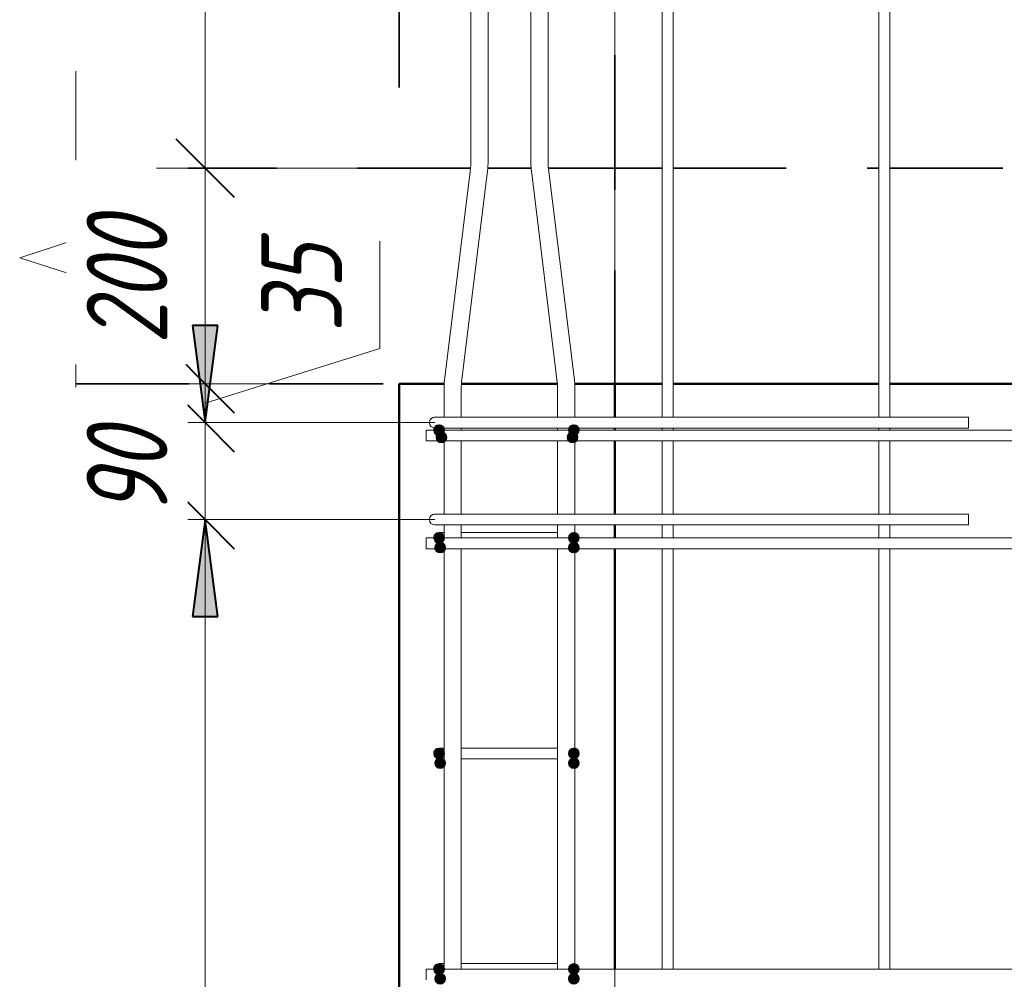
# Model space of a CAD drawing. Header units: millimetres. Extents: x -17509 to 45741, y 2835 to 27111.
# Tile 67 of 98: x 26883 to 27796, y 24347 to 25238. Entities that reach past the tile are written whole.
import ezdxf

# ---------------------------------------------------------------- set-up
doc = ezdxf.new("R2010")
doc.units = ezdxf.units.MM
doc.linetypes.add('01 Штриховая _4 мм_', pattern=[180, 105, -75])
doc.linetypes.add('ADSK_Линия сетки', pattern=[750, 600, -75, 0, -75])
for name, color, linetype, lineweight in [('A-____-____-DIMS', 211, 'Continuous', 9), ('A-____-____-DIMS-30', 211, 'Continuous', 9), ('A-____-NOTE-TEXT', 131, 'Continuous', 20), ('A-DETL-GENF-OTLN', 92, 'Continuous', 20), ('A-FLOR-____-MCUT', 192, 'Continuous', 50), ('A-FLOR-____-OTLN', 192, 'Continuous', 20), ('A-WALL-____-MCUT', 113, 'Continuous', 50), ('A-WALL-____-OTLN', 113, 'Continuous', 20), ('S-GRID-____-OTLN', 1, 'Continuous', 9), ('S-RBAR-____-MCUT', 171, 'Continuous', 20), ('S-RBAR-____-OTLN', 171, 'Continuous', 100)]:
    doc.layers.add(name, color=color, linetype=linetype, lineweight=lineweight)
doc.styles.add('GOST Common_I_1', font='GOST Common Italic.ttf', dxfattribs={"width": 0.8, "height": 75})
doc.dimstyles.new('ADSK_Для_арматуры_Основной_2_5_мм_шаг_кол-во_Стрелки_точный', dxfattribs={"dimscale": 304.8, "dimtxt": 0.247469, "dimasz": 0.295276, "dimexe": 0.147638, "dimexo": 0.000484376, "dimgap": 0.03937, "dimtad": 1, "dimdec": 0, "dimlfac": 304.8, "dimdsep": 46, "dimtxsty": 'GOST Common_I_1', "dimsah": 1, "dimcen": 0.09, "dimdle": 0.147638, "dimazin": 0, "dimtfac": 1, "dimtdec": 4, "dimtix": 1, "dimtmove": 0, "dimatfit": 3, "dimfxl": 1, "dimtvp": 1, "dimtfill": 1, "dimtolj": 1, "dimtzin": 0, "dimarcsym": 2})
doc.dimstyles.new('ADSK_Округление_5мм__Узкий_', dxfattribs={"dimscale": 304.8, "dimtxt": 0.247469, "dimasz": 0.177165, "dimexe": 0.147638, "dimexo": 0.000322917, "dimgap": 0.03937, "dimtad": 1, "dimdec": 0, "dimlfac": 304.8, "dimrnd": 5, "dimdsep": 46, "dimtxsty": 'GOST Common_I_1', "dimblk1": 'OBLIQUE', "dimblk2": 'OBLIQUE', "dimsah": 1, "dimcen": 0.09, "dimdle": 0.147638, "dimazin": 0, "dimtfac": 1, "dimtdec": 4, "dimtix": 1, "dimtmove": 0, "dimatfit": 3, "dimfxl": 1, "dimtvp": 1, "dimtfill": 1, "dimtolj": 1, "dimtzin": 0, "dimlwd": 20, "dimlwe": 20, "dimarcsym": 2})
doc.dimstyles.new('ADSK_Округление_5мм__Узкий__1', dxfattribs={"dimscale": 304.8, "dimtxt": 0.247469, "dimasz": 0.177165, "dimexe": 0.147638, "dimexo": 0.000322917, "dimgap": 0.03937, "dimtad": 1, "dimdec": 0, "dimlfac": 304.8, "dimrnd": 5, "dimdsep": 46, "dimtxsty": 'GOST Common_I_1', "dimblk1": 'OBLIQUE', "dimblk2": 'OBLIQUE', "dimsah": 1, "dimcen": 0.09, "dimdle": 0.147638, "dimazin": 0, "dimtfac": 1, "dimtdec": 4, "dimtix": 1, "dimtmove": 1, "dimatfit": 3, "dimfxl": 1, "dimtvp": 1, "dimtfill": 1, "dimtolj": 1, "dimtzin": 0, "dimlwd": 20, "dimlwe": 20, "dimarcsym": 2})

# ---------------------------------------------------------------- blocks, each defined once
blk = doc.blocks.new('ADSK_Обрыв_Линия - ADSK_Обрыв_линия-1072157-КЖ1_Р_ВЭ8_Армирование_13')
at = {"layer": 'A-DETL-GENF-OTLN'}
for p, q in [((-30730, 22033.79), (-30730, 22100)), ((-30730, 21900), (-30730, 21967))]:
    blk.add_line(p, q, dxfattribs=at)
blk = doc.blocks.new('DIMBLOCK287-КЖ1_Р_ВЭ8_Армирование_13')
at = {"layer": 'A-____-____-DIMS-30', "lineweight": 40}
for p, q in [((27055.14, 24774), (27028.14, 24801)), ((27055.14, 24774), (27082.14, 24747)), ((27055.14, 22174), (27028.14, 22201)), ((27055.14, 22174), (27082.14, 22147))]:
    blk.add_line(p, q, dxfattribs=at)
at = {"layer": 'A-____-____-DIMS-30', "lineweight": 20}
for p, q in [((27055.14, 24774), (27010.14, 24774)), ((27055.14, 22174), (27055.14, 24774)), ((27055.14, 24774), (27268.1, 24774)), ((27055.14, 22174), (27010.14, 22174)), ((27055.14, 22174), (27268.1, 22174))]:
    blk.add_line(p, q, dxfattribs=at)
at = {"layer": 'A-____-____-DIMS-30', "color": 0, "lineweight": 20, "insert": (26945.13, 23389.62), "char_height": 75, "width": 202.5067, "attachment_point": 1, "rotation": 90, "line_spacing_factor": 1.022761, "style": 'GOST Common_I_1', "bg_fill": 3, "box_fill_scale": 1.25, "bg_fill_color": 256, "bg_fill_true_color": 13158600, "bg_fill_transparency": 0}
blk.add_mtext('2600', dxfattribs=at)
blk = doc.blocks.new('_Oblique')
at = {"color": 0, "linetype": 'ByBlock', "lineweight": -2}
blk.add_line((-0.5, -0.5), (0.5, 0.5), dxfattribs=at)
blk = doc.blocks.new('DIMBLOCK288-КЖ1_Р_ВЭ8_Армирование_13')
at = {"layer": 'A-____-____-DIMS-30', "lineweight": 40}
for p, q in [((27055.14, 24863.94), (27028.14, 24890.94)), ((27055.14, 24863.94), (27082.14, 24836.94)), ((27055.14, 24774), (27028.14, 24801)), ((27055.14, 24774), (27082.14, 24747))]:
    blk.add_line(p, q, dxfattribs=at)
at = {"layer": 'A-____-____-DIMS-30', "lineweight": 20}
for p, q in [((27055.14, 24863.94), (27010.14, 24863.94)), ((27055.14, 24774), (27055.14, 24863.94)), ((27055.14, 24863.94), (27268.1, 24863.94)), ((27055.14, 24774), (27010.14, 24774)), ((27055.14, 24774), (27268.1, 24774))]:
    blk.add_line(p, q, dxfattribs=at)
at = {"layer": 'A-____-____-DIMS-30', "color": 0, "lineweight": 20, "insert": (26945.13, 24776.78), "char_height": 75, "width": 101.2533, "attachment_point": 1, "rotation": 90, "line_spacing_factor": 1.022761, "style": 'GOST Common_I_1', "bg_fill": 3, "box_fill_scale": 1.25, "bg_fill_color": 256, "bg_fill_true_color": 13158600, "bg_fill_transparency": 0}
blk.add_mtext('90', dxfattribs=at)
blk = doc.blocks.new('DIMBLOCK289-КЖ1_Р_ВЭ8_Армирование_13')
at = {"layer": 'A-____-____-DIMS-30', "lineweight": 20}
for p, q in [((27217.14, 25032.16), (27217.14, 24932.78)), ((27217.14, 24932.78), (27055.14, 24881.97)), ((27055.14, 24900), (27010.14, 24900)), ((27055.14, 24863.94), (27055.14, 24900)), ((27055.14, 24900), (27205.1, 24900)), ((27055.14, 24863.94), (27010.14, 24863.94)), ((27055.14, 24863.94), (27268.1, 24863.94))]:
    blk.add_line(p, q, dxfattribs=at)
at = {"layer": 'A-____-____-DIMS-30', "lineweight": 40}
for p, q in [((27055.14, 24900), (27028.14, 24927)), ((27055.14, 24900), (27082.14, 24873)), ((27055.14, 24863.94), (27028.14, 24890.94)), ((27055.14, 24863.94), (27082.14, 24836.94))]:
    blk.add_line(p, q, dxfattribs=at)
at = {"layer": 'A-____-____-DIMS-30', "color": 0, "lineweight": 20, "insert": (27107.13, 24947.78), "char_height": 75, "width": 101.2533, "attachment_point": 1, "rotation": 90, "line_spacing_factor": 1.022761, "style": 'GOST Common_I_1', "bg_fill": 3, "box_fill_scale": 1.25, "bg_fill_color": 256, "bg_fill_true_color": 13158600, "bg_fill_transparency": 0}
blk.add_mtext('35', dxfattribs=at)
blk = doc.blocks.new('DIMBLOCK290-КЖ1_Р_ВЭ8_Армирование_13')
at = {"layer": 'A-____-____-DIMS-30', "lineweight": 40}
for p, q in [((27055.14, 25100), (27028.14, 25127)), ((27055.14, 25100), (27082.14, 25073)), ((27055.14, 24900), (27028.14, 24927)), ((27055.14, 24900), (27082.14, 24873))]:
    blk.add_line(p, q, dxfattribs=at)
at = {"layer": 'A-____-____-DIMS-30', "lineweight": 20}
for p, q in [((27055.14, 25100), (27010.14, 25100)), ((27055.14, 24900), (27055.14, 25100)), ((27055.14, 25100), (27205.1, 25100)), ((27055.14, 24900), (27010.14, 24900)), ((27055.14, 24900), (27205.1, 24900))]:
    blk.add_line(p, q, dxfattribs=at)
at = {"layer": 'A-____-____-DIMS-30', "color": 0, "lineweight": 20, "insert": (26945.13, 24936.72), "char_height": 75, "width": 151.88, "attachment_point": 1, "rotation": 90, "line_spacing_factor": 1.022761, "style": 'GOST Common_I_1', "bg_fill": 3, "box_fill_scale": 1.25, "bg_fill_color": 256, "bg_fill_true_color": 13158600, "bg_fill_transparency": 0}
blk.add_mtext('200', dxfattribs=at)
blk = doc.blocks.new('DIMBLOCK291-КЖ1_Р_ВЭ8_Армирование_13')
at = {"layer": 'A-____-____-DIMS-30', "lineweight": 40}
for p, q in [((27055.14, 25600), (27028.14, 25627)), ((27055.14, 25600), (27082.14, 25573)), ((27055.14, 25100), (27028.14, 25127)), ((27055.14, 25100), (27082.14, 25073))]:
    blk.add_line(p, q, dxfattribs=at)
at = {"layer": 'A-____-____-DIMS-30', "lineweight": 20}
for p, q in [((27055.14, 25600), (27010.14, 25600)), ((27055.14, 25100), (27055.14, 25600)), ((27055.14, 25600), (27650.1, 25600)), ((27055.14, 25100), (27010.14, 25100)), ((27055.14, 25100), (27205.1, 25100))]:
    blk.add_line(p, q, dxfattribs=at)
at = {"layer": 'A-____-____-DIMS-30', "color": 0, "lineweight": 20, "insert": (26945.13, 25286.72), "char_height": 75, "width": 151.88, "attachment_point": 1, "rotation": 90, "line_spacing_factor": 1.022761, "style": 'GOST Common_I_1', "bg_fill": 3, "box_fill_scale": 1.25, "bg_fill_color": 256, "bg_fill_true_color": 13158600, "bg_fill_transparency": 0}
blk.add_mtext('500', dxfattribs=at)
blk = doc.blocks.new('DIMBLOCK300-КЖ1_Р_ВЭ8_Армирование_13')
at = {"layer": 'A-____-____-DIMS-30', "lineweight": 40}
for points in [[(27055.14, 24863.94), (27066.99, 24953.94), (27043.29, 24953.94)], [(27055.14, 24774), (27043.29, 24684), (27066.99, 24684)], [(27055.14, 22174), (27066.99, 22264), (27043.29, 22264)]]:
    blk.add_hatch(color=256, dxfattribs=at).paths.add_polyline_path(points)
for p, q in [((27066.99, 24953.94), (27043.29, 24953.94)), ((27043.29, 24953.94), (27055.14, 24863.94)), ((27055.14, 24863.94), (27066.99, 24953.94)), ((27055.14, 24774), (27043.29, 24684)), ((27066.99, 24684), (27055.14, 24774)), ((27043.29, 24684), (27066.99, 24684)), ((27066.99, 22264), (27043.29, 22264)), ((27043.29, 22264), (27055.14, 22174)), ((27055.14, 22174), (27066.99, 22264))]:
    blk.add_line(p, q, dxfattribs=at)
at = {"layer": 'A-____-____-DIMS-30'}
for p, q in [((27055.14, 24863.94), (27010.14, 24863.94)), ((27055.14, 24863.94), (27223.1, 24863.94)), ((27055.14, 24774), (27010.14, 24774)), ((27055.14, 22129), (27055.14, 24774)), ((27055.14, 24774), (27223.1, 24774)), ((27055.14, 22174), (27010.14, 22174)), ((27055.14, 22174), (27223.1, 22174))]:
    blk.add_line(p, q, dxfattribs=at)
at = {"layer": 'A-____-____-DIMS-30', "color": 0, "insert": (26945.13, 23247.71), "char_height": 75, "width": 543.0861, "attachment_point": 1, "rotation": 90, "line_spacing_factor": 1.022761, "style": 'GOST Common_I_1', "bg_fill": 3, "box_fill_scale": 1.25, "bg_fill_color": 256, "bg_fill_true_color": 13158600, "bg_fill_transparency": 0}
blk.add_mtext('200x13=2600', dxfattribs=at)
blk = doc.blocks.new('_None')
blk = doc.blocks.new('DIMBLOCK301-КЖ1_Р_ВЭ8_Армирование_13')
at = {"layer": 'A-____-____-DIMS-30', "lineweight": 40}
for points in [[(27055.14, 24863.94), (27066.99, 24953.94), (27043.29, 24953.94)], [(27055.14, 24774), (27043.29, 24684), (27066.99, 24684)]]:
    blk.add_hatch(color=256, dxfattribs=at).paths.add_polyline_path(points)
at = {"layer": 'A-____-____-DIMS-30'}
for p, q in [((27055.14, 24774), (27055.14, 25026.72)), ((27055.14, 24863.94), (27010.14, 24863.94)), ((27055.14, 24863.94), (27223.1, 24863.94)), ((27055.14, 24774), (27010.14, 24774)), ((27055.14, 24774), (27223.1, 24774))]:
    blk.add_line(p, q, dxfattribs=at)
at = {"layer": 'A-____-____-DIMS-30', "lineweight": 40}
for p, q in [((27066.99, 24953.94), (27043.29, 24953.94)), ((27043.29, 24953.94), (27055.14, 24863.94)), ((27055.14, 24863.94), (27066.99, 24953.94)), ((27055.14, 24774), (27043.29, 24684)), ((27066.99, 24684), (27055.14, 24774)), ((27043.29, 24684), (27066.99, 24684))]:
    blk.add_line(p, q, dxfattribs=at)
at = {"layer": 'A-____-____-DIMS-30', "color": 0, "insert": (26945.13, 24776.78), "char_height": 75, "width": 101.2533, "attachment_point": 1, "rotation": 90, "line_spacing_factor": 1.022761, "style": 'GOST Common_I_1', "bg_fill": 3, "box_fill_scale": 1.25, "bg_fill_color": 256, "bg_fill_true_color": 13158600, "bg_fill_transparency": 0}
blk.add_mtext('90', dxfattribs=at)

msp = doc.modelspace()

# ---------------------------------------------------------------- hatches: boundary and pattern name
at = {"layer": 'S-RBAR-____-MCUT'}
h = msp.add_hatch(color=256, dxfattribs=at)
edge = h.paths.add_edge_path()
edge.add_arc((27272.096, 24857.0006), 5, 0, 360)
for points in [[(27269.1571, 24852.9555), (27275.0349, 24852.9555), (27276.8513, 24858.5457), (27272.096, 24862.0006), (27267.3407, 24858.5457)], [(27394.1571, 24852.9555), (27400.0349, 24852.9555), (27401.8513, 24858.5457), (27397.096, 24862.0006), (27392.3407, 24858.5457)], [(27272.6292, 24846.1271), (27277.2065, 24846.1271), (27279.0229, 24851.7172), (27274.2676, 24855.1721), (27269.5123, 24851.7172), (27271.3287, 24846.1271)], [(27392.9855, 24846.1271), (27398.8634, 24846.1271), (27400.6797, 24851.7172), (27395.9244, 24855.1721), (27391.1692, 24851.7172)], [(27269.1571, 24752.9555), (27275.0349, 24752.9555), (27276.8513, 24758.5457), (27272.096, 24762.0006), (27267.3407, 24758.5457)], [(27394.1571, 24752.9555), (27400.0349, 24752.9555), (27401.8513, 24758.5457), (27397.096, 24762.0006), (27392.3407, 24758.5457)], [(27270.1571, 24743.9555), (27276.0349, 24743.9555), (27277.8513, 24749.5457), (27273.096, 24753.0006), (27268.3407, 24749.5457)], [(27394.1571, 24743.9555), (27400.0349, 24743.9555), (27401.8513, 24749.5457), (27397.096, 24753.0006), (27392.3407, 24749.5457)], [(27269.1571, 24552.9555), (27275.0349, 24552.9555), (27276.8513, 24558.5457), (27272.096, 24562.0006), (27267.3407, 24558.5457)], [(27394.1571, 24552.9555), (27400.0349, 24552.9555), (27401.8513, 24558.5457), (27397.096, 24562.0006), (27392.3407, 24558.5457)], [(27270.1571, 24543.9555), (27276.0349, 24543.9555), (27277.8513, 24549.5457), (27273.096, 24553.0006), (27268.3407, 24549.5457)], [(27394.1571, 24543.9555), (27400.0349, 24543.9555), (27401.8513, 24549.5457), (27397.096, 24553.0006), (27392.3407, 24549.5457)], [(27269.1571, 24352.9555), (27275.0349, 24352.9555), (27276.8513, 24358.5457), (27272.096, 24362.0006), (27267.3407, 24358.5457)], [(27394.1571, 24352.9555), (27400.0349, 24352.9555), (27401.8513, 24358.5457), (27397.096, 24362.0006), (27392.3407, 24358.5457)], [(27270.1571, 24343.9555), (27276.0349, 24343.9555), (27277.8513, 24349.5457), (27273.096, 24353.0006), (27268.3407, 24349.5457)], [(27394.1571, 24343.9555), (27400.0349, 24343.9555), (27401.8513, 24349.5457), (27397.096, 24353.0006), (27392.3407, 24349.5457)]]:
    msp.add_hatch(color=256, dxfattribs=at).paths.add_polyline_path(points)
h = msp.add_hatch(color=256, dxfattribs=at)
edge = h.paths.add_edge_path()
edge.add_arc((27397.096, 24857.0006), 5, 0, 360)
h = msp.add_hatch(color=256, dxfattribs=at)
edge = h.paths.add_edge_path()
edge.add_arc((27274.2676, 24850.1721), 5, 0, 360)
h = msp.add_hatch(color=256, dxfattribs=at)
edge = h.paths.add_edge_path()
edge.add_arc((27395.9244, 24850.1721), 5, 0, 360)
h = msp.add_hatch(color=256, dxfattribs=at)
edge = h.paths.add_edge_path()
edge.add_arc((27272.096, 24757.0006), 5, 0, 360)
h = msp.add_hatch(color=256, dxfattribs=at)
edge = h.paths.add_edge_path()
edge.add_arc((27397.096, 24757.0006), 5, 0, 360)
h = msp.add_hatch(color=256, dxfattribs=at)
edge = h.paths.add_edge_path()
edge.add_arc((27273.096, 24748.0006), 5, 0, 360)
h = msp.add_hatch(color=256, dxfattribs=at)
edge = h.paths.add_edge_path()
edge.add_arc((27397.096, 24748.0006), 5, 0, 360)
h = msp.add_hatch(color=256, dxfattribs=at)
edge = h.paths.add_edge_path()
edge.add_arc((27272.096, 24557.0006), 5, 0, 360)
h = msp.add_hatch(color=256, dxfattribs=at)
edge = h.paths.add_edge_path()
edge.add_arc((27397.096, 24557.0006), 5, 0, 360)
h = msp.add_hatch(color=256, dxfattribs=at)
edge = h.paths.add_edge_path()
edge.add_arc((27273.096, 24548.0006), 5, 0, 360)
h = msp.add_hatch(color=256, dxfattribs=at)
edge = h.paths.add_edge_path()
edge.add_arc((27397.096, 24548.0006), 5, 0, 360)
h = msp.add_hatch(color=256, dxfattribs=at)
edge = h.paths.add_edge_path()
edge.add_arc((27272.096, 24357.0006), 5, 0, 360)
h = msp.add_hatch(color=256, dxfattribs=at)
edge = h.paths.add_edge_path()
edge.add_arc((27397.096, 24357.0006), 5, 0, 360)
h = msp.add_hatch(color=256, dxfattribs=at)
edge = h.paths.add_edge_path()
edge.add_arc((27273.096, 24348.0006), 5, 0, 360)
h = msp.add_hatch(color=256, dxfattribs=at)
edge = h.paths.add_edge_path()
edge.add_arc((27397.096, 24348.0006), 5, 0, 360)

# ---------------------------------------------------------------- linework, layer by layer
at = {"layer": 'A-____-NOTE-TEXT'}
for p, q in [((26935.096, 25100), (26935.096, 25190)), ((26935.096, 25033.7852), (26883.1059, 25016.8926)), ((26883.1059, 25016.8926), (26935.096, 25000)), ((26935.096, 25000), (26987.0575, 24983.5)), ((26935.096, 24967), (26987.0575, 24983.5)), ((26935.096, 24900), (26935.096, 24810))]:
    msp.add_line(p, q, dxfattribs=at)
at = {"layer": 'A-FLOR-____-MCUT', "linetype": '01 Штриховая _4 мм_', "lineweight": 35}
for p, q in [((27301.2188, 25100), (26935.096, 25100)), ((27357.4427, 25100), (27317.2787, 25100)), ((27435.096, 25100), (27373.5027, 25100)), ((27435.096, 24900), (27435.096, 25100)), ((26935.096, 24900), (27276.7834, 24900)), ((27292.8438, 24900), (27381.8777, 24900)), ((27397.9381, 24900), (27435.096, 24900))]:
    msp.add_line(p, q, dxfattribs=at)
at = {"layer": 'A-FLOR-____-OTLN', "linetype": '01 Штриховая _4 мм_', "lineweight": 35}
for p, q in [((27435.096, 25100), (27479.0961, 25100)), ((27489.0961, 25100), (27680.0961, 25100)), ((27690.0961, 25100), (28480.0961, 25100)), ((27479.0961, 24900), (27435.096, 24900)), ((27680.0961, 24900), (27489.0961, 24900)), ((28480.0961, 24900), (27690.0961, 24900))]:
    msp.add_line(p, q, dxfattribs=at)
at = {"layer": 'A-WALL-____-MCUT', "linetype": '01 Штриховая _4 мм_', "lineweight": 35}
for p, q in [((27235.096, 26900), (27235.096, 25100)), ((27435.096, 25100), (27435.096, 26900)), ((27235.096, 25100), (27301.2188, 25100)), ((27317.2787, 25100), (27357.4427, 25100)), ((27373.5027, 25100), (27435.096, 25100))]:
    msp.add_line(p, q, dxfattribs=at)
at = {"layer": 'A-WALL-____-MCUT'}
for p, q in [((27235.096, 24900), (27235.096, 22100)), ((27276.7834, 24900), (27235.096, 24900)), ((27381.8777, 24900), (27292.8438, 24900)), ((27435.096, 24900), (27397.9381, 24900)), ((27435.096, 24868.9399), (27435.096, 24900)), ((27435.096, 24856.94), (27435.096, 24858.9399)), ((27435.096, 24779.0006), (27435.096, 24846.94)), ((27435.096, 24756.94), (27435.096, 24769.0006)), ((27435.096, 24356.94), (27435.096, 24746.94))]:
    msp.add_line(p, q, dxfattribs=at)
at = {"layer": 'A-WALL-____-OTLN', "linetype": '01 Штриховая _4 мм_', "lineweight": 35}
for p, q in [((27435.1456, 25100), (27479.0961, 25100)), ((27489.0961, 25100), (27680.0961, 25100)), ((27690.0961, 25100), (28480.0961, 25100))]:
    msp.add_line(p, q, dxfattribs=at)
at = {"layer": 'A-WALL-____-OTLN', "lineweight": 50}
for p, q in [((27479.0961, 24900), (27435.1456, 24900)), ((27680.0961, 24900), (27489.0961, 24900)), ((28480.0961, 24900), (27690.0961, 24900))]:
    msp.add_line(p, q, dxfattribs=at)
at = {"layer": 'S-GRID-____-OTLN', "linetype": 'ADSK_Линия сетки'}
msp.add_line((27435.096, 21123.0498), (27435.096, 26900), dxfattribs=at)
at = {"layer": 'S-RBAR-____-MCUT'}
for p, q in [((27272.096, 24862.0006), (27267.3407, 24858.5457)), ((27267.3407, 24858.5457), (27269.1571, 24852.9555)), ((27276.8513, 24858.5457), (27272.096, 24862.0006)), ((27275.0349, 24852.9555), (27276.8513, 24858.5457)), ((27397.096, 24862.0006), (27392.3407, 24858.5457)), ((27392.3407, 24858.5457), (27394.1571, 24852.9555)), ((27401.8513, 24858.5457), (27397.096, 24862.0006)), ((27400.0349, 24852.9555), (27401.8513, 24858.5457)), ((27269.1571, 24852.9555), (27275.0349, 24852.9555)), ((27274.2676, 24855.1721), (27269.5123, 24851.7172)), ((27269.5123, 24851.7172), (27271.3287, 24846.1271)), ((27279.0229, 24851.7172), (27274.2676, 24855.1721)), ((27277.2065, 24846.1271), (27279.0229, 24851.7172)), ((27395.9244, 24855.1721), (27391.1692, 24851.7172)), ((27391.1692, 24851.7172), (27392.9855, 24846.1271)), ((27394.1571, 24852.9555), (27400.0349, 24852.9555)), ((27400.6797, 24851.7172), (27395.9244, 24855.1721)), ((27398.8634, 24846.1271), (27400.6797, 24851.7172)), ((27271.3287, 24846.1271), (27272.6292, 24846.1271)), ((27272.6292, 24846.1271), (27277.2065, 24846.1271)), ((27392.9855, 24846.1271), (27398.8634, 24846.1271)), ((27272.096, 24762.0006), (27267.3407, 24758.5457)), ((27267.3407, 24758.5457), (27269.1571, 24752.9555)), ((27276.8513, 24758.5457), (27272.096, 24762.0006)), ((27275.0349, 24752.9555), (27276.8513, 24758.5457)), ((27397.096, 24762.0006), (27392.3407, 24758.5457)), ((27392.3407, 24758.5457), (27394.1571, 24752.9555)), ((27401.8513, 24758.5457), (27397.096, 24762.0006)), ((27400.0349, 24752.9555), (27401.8513, 24758.5457)), ((27273.096, 24753.0006), (27268.3407, 24749.5457)), ((27268.3407, 24749.5457), (27270.1571, 24743.9555)), ((27269.1571, 24752.9555), (27275.0349, 24752.9555)), ((27277.8513, 24749.5457), (27273.096, 24753.0006)), ((27276.0349, 24743.9555), (27277.8513, 24749.5457)), ((27397.096, 24753.0006), (27392.3407, 24749.5457)), ((27392.3407, 24749.5457), (27394.1571, 24743.9555)), ((27394.1571, 24752.9555), (27400.0349, 24752.9555)), ((27401.8513, 24749.5457), (27397.096, 24753.0006)), ((27400.0349, 24743.9555), (27401.8513, 24749.5457)), ((27270.1571, 24743.9555), (27276.0349, 24743.9555)), ((27394.1571, 24743.9555), (27400.0349, 24743.9555)), ((27272.096, 24562.0006), (27267.3407, 24558.5457)), ((27267.3407, 24558.5457), (27269.1571, 24552.9555)), ((27276.8513, 24558.5457), (27272.096, 24562.0006)), ((27275.0349, 24552.9555), (27276.8513, 24558.5457)), ((27397.096, 24562.0006), (27392.3407, 24558.5457)), ((27392.3407, 24558.5457), (27394.1571, 24552.9555)), ((27401.8513, 24558.5457), (27397.096, 24562.0006)), ((27400.0349, 24552.9555), (27401.8513, 24558.5457)), ((27273.096, 24553.0006), (27268.3407, 24549.5457)), ((27268.3407, 24549.5457), (27270.1571, 24543.9555)), ((27269.1571, 24552.9555), (27275.0349, 24552.9555)), ((27277.8513, 24549.5457), (27273.096, 24553.0006)), ((27276.0349, 24543.9555), (27277.8513, 24549.5457)), ((27397.096, 24553.0006), (27392.3407, 24549.5457)), ((27392.3407, 24549.5457), (27394.1571, 24543.9555)), ((27394.1571, 24552.9555), (27400.0349, 24552.9555)), ((27401.8513, 24549.5457), (27397.096, 24553.0006)), ((27400.0349, 24543.9555), (27401.8513, 24549.5457)), ((27270.1571, 24543.9555), (27276.0349, 24543.9555)), ((27394.1571, 24543.9555), (27400.0349, 24543.9555)), ((27272.096, 24362.0006), (27267.3407, 24358.5457)), ((27267.3407, 24358.5457), (27269.1571, 24352.9555)), ((27276.8513, 24358.5457), (27272.096, 24362.0006)), ((27275.0349, 24352.9555), (27276.8513, 24358.5457)), ((27397.096, 24362.0006), (27392.3407, 24358.5457)), ((27392.3407, 24358.5457), (27394.1571, 24352.9555)), ((27401.8513, 24358.5457), (27397.096, 24362.0006)), ((27400.0349, 24352.9555), (27401.8513, 24358.5457)), ((27273.096, 24353.0006), (27268.3407, 24349.5457)), ((27268.3407, 24349.5457), (27270.1571, 24343.9555)), ((27269.1571, 24352.9555), (27275.0349, 24352.9555)), ((27277.8513, 24349.5457), (27273.096, 24353.0006)), ((27276.0349, 24343.9555), (27277.8513, 24349.5457)), ((27397.096, 24353.0006), (27392.3407, 24349.5457)), ((27392.3407, 24349.5457), (27394.1571, 24343.9555)), ((27394.1571, 24352.9555), (27400.0349, 24352.9555)), ((27401.8513, 24349.5457), (27397.096, 24353.0006)), ((27400.0349, 24343.9555), (27401.8513, 24349.5457))]:
    msp.add_line(p, q, dxfattribs=at)
for centre in [(27272.096, 24857.0006), (27397.096, 24857.0006), (27274.2676, 24850.1721), (27395.9244, 24850.1721), (27272.096, 24757.0006), (27397.096, 24757.0006), (27273.096, 24748.0006), (27397.096, 24748.0006), (27272.096, 24557.0006), (27397.096, 24557.0006), (27273.096, 24548.0006), (27397.096, 24548.0006), (27272.096, 24357.0006), (27397.096, 24357.0006), (27273.096, 24348.0006), (27397.096, 24348.0006)]:
    msp.add_circle(centre, 5, dxfattribs=at)
at = {"layer": 'S-RBAR-____-OTLN', "lineweight": 20}
for p, q in [((27301.4666, 25104.327), (27301.4666, 26700.9019)), ((27317.4666, 25104.327), (27317.4666, 26700.9019)), ((27357.2548, 25104.327), (27357.2548, 26700.9019)), ((27373.2548, 25104.327), (27373.2548, 26700.9019)), ((27479.0961, 24868.9399), (27479.0961, 26100.0007)), ((27489.0961, 24868.9399), (27489.0961, 26100.0007)), ((27680.0961, 24868.9399), (27680.0961, 25600.0007)), ((27690.0961, 24868.9399), (27690.0961, 25600.0007)), ((27277.0963, 24903.4001), (27301.1685, 25099.4523)), ((27292.9771, 24901.4502), (27317.0492, 25097.5024)), ((27381.7444, 24901.4502), (27357.6722, 25097.5024)), ((27397.6252, 24903.4001), (27373.553, 25099.4523)), ((27276.6789, 24868.9399), (27276.6789, 24896.5755)), ((27292.6789, 24868.9399), (27292.6789, 24896.5755)), ((27382.0426, 24868.9399), (27382.0426, 24896.5755)), ((27398.0426, 24868.9399), (27398.0426, 24896.5755)), ((27268.096, 24868.9399), (27298.096, 24868.9399)), ((27763.096, 24868.9399), (27298.096, 24868.9399)), ((27763.096, 24868.9399), (27763.096, 24858.9399)), ((27268.096, 24858.9399), (27298.096, 24858.9399)), ((27276.6789, 24856.94), (27276.6789, 24858.9399)), ((27292.6789, 24856.94), (27292.6789, 24858.9399)), ((27763.096, 24858.9399), (27298.096, 24858.9399)), ((27382.0426, 24856.94), (27382.0426, 24858.9399)), ((27398.0426, 24856.94), (27398.0426, 24858.9399)), ((27479.0961, 24856.94), (27479.0961, 24858.9399)), ((27489.0961, 24856.94), (27489.0961, 24858.9399)), ((27680.0961, 24856.94), (27680.0961, 24858.9399)), ((27690.0961, 24856.94), (27690.0961, 24858.9399)), ((27260.0961, 24856.94), (30210.0961, 24856.94)), ((27260.0961, 24846.94), (27260.0961, 24856.94)), ((27260.0961, 24846.94), (30210.0961, 24846.94)), ((27276.6789, 24779.0006), (27276.6789, 24846.94)), ((27292.6789, 24779.0006), (27292.6789, 24846.94)), ((27382.0426, 24779.0006), (27382.0426, 24846.94)), ((27398.0426, 24779.0006), (27398.0426, 24846.94)), ((27479.0961, 24779.0006), (27479.0961, 24846.94)), ((27489.0961, 24779.0006), (27489.0961, 24846.94)), ((27680.0961, 24779.0006), (27680.0961, 24846.94)), ((27690.0961, 24779.0006), (27690.0961, 24846.94)), ((27268.096, 24779.0006), (27298.096, 24779.0006)), ((27763.096, 24779.0006), (27298.096, 24779.0006)), ((27763.096, 24779.0006), (27763.096, 24769.0006)), ((27268.096, 24769.0006), (27298.096, 24769.0006)), ((27276.6789, 24756.94), (27276.6789, 24769.0006)), ((27292.6789, 24756.94), (27292.6789, 24769.0006)), ((27763.096, 24769.0006), (27298.096, 24769.0006)), ((27382.0426, 24756.94), (27382.0426, 24769.0006)), ((27398.0426, 24756.94), (27398.0426, 24769.0006)), ((27479.0961, 24756.94), (27479.0961, 24769.0006)), ((27489.0961, 24756.94), (27489.0961, 24769.0006)), ((27680.0961, 24756.94), (27680.0961, 24769.0006)), ((27690.0961, 24756.94), (27690.0961, 24769.0006)), ((27276.5919, 24762.0006), (27272.096, 24762.0006)), ((27302.096, 24762.0006), (27292.6137, 24762.0006)), ((27367.096, 24762.0006), (27302.096, 24762.0006)), ((27382.0457, 24762.0006), (27367.096, 24762.0006)), ((27260.0961, 24756.94), (30210.0961, 24756.94)), ((27260.0961, 24746.94), (27260.0961, 24756.94)), ((27260.0961, 24746.94), (30210.0961, 24746.94)), ((27276.6789, 24356.94), (27276.6789, 24746.94)), ((27292.6789, 24356.94), (27292.6789, 24746.94)), ((27382.0426, 24356.94), (27382.0426, 24746.94)), ((27398.0426, 24356.94), (27398.0426, 24746.94)), ((27479.0961, 24356.94), (27479.0961, 24746.94)), ((27489.0961, 24356.94), (27489.0961, 24746.94)), ((27680.0961, 24356.94), (27680.0961, 24746.94)), ((27690.0961, 24356.94), (27690.0961, 24746.94)), ((27276.5919, 24562.0006), (27272.096, 24562.0006)), ((27302.096, 24562.0006), (27292.6137, 24562.0006)), ((27367.096, 24562.0006), (27302.096, 24562.0006)), ((27382.0457, 24562.0006), (27367.096, 24562.0006)), ((27276.5919, 24552.0006), (27272.096, 24552.0006)), ((27302.096, 24552.0006), (27292.6137, 24552.0006)), ((27367.096, 24552.0006), (27302.096, 24552.0006)), ((27382.0457, 24552.0006), (27367.096, 24552.0006)), ((27260.0961, 24356.94), (30210.0961, 24356.94)), ((27260.0961, 24346.94), (27260.0961, 24356.94)), ((27276.5919, 24362.0006), (27272.096, 24362.0006)), ((27302.096, 24362.0006), (27292.6137, 24362.0006)), ((27367.096, 24362.0006), (27302.096, 24362.0006)), ((27382.0457, 24362.0006), (27367.096, 24362.0006))]:
    msp.add_line(p, q, dxfattribs=at)
for centre, radius, start, end in [((27261.4666, 25104.327), 40, 353, 0), ((27261.4666, 25104.327), 56, 353, 0), ((27413.2548, 25104.327), 56, 180, 187), ((27413.2548, 25104.327), 40, 180, 187), ((27332.6789, 24896.5755), 56, 173, 180), ((27332.6789, 24896.5755), 40, 173, 180), ((27342.0426, 24896.5755), 40, 360, 7), ((27342.0426, 24896.5755), 56, 360, 7), ((27268.096, 24863.9399), 5, 90, 270), ((27268.096, 24863.9399), 5, 120, 148.6182206), ((27268.096, 24863.9399), 5, 90, 105), ((27268.096, 24863.9399), 5, 210, 240), ((27272.096, 24857.0006), 5, 156.1006389, 180), ((27397.096, 24857.0006), 5, 0, 23.0260641), ((27268.096, 24774.0006), 5, 90, 270), ((27268.096, 24774.0006), 5, 120, 150), ((27268.096, 24774.0006), 5, 90, 105), ((27268.096, 24774.0006), 5, 210, 240), ((27272.096, 24757.0006), 5, 90, 180), ((27397.096, 24757.0006), 5, 0, 75), ((27272.096, 24557.0006), 5, 90, 270), ((27397.096, 24557.0006), 5, 285, 75), ((27272.096, 24357.0006), 5, 90, 180), ((27397.096, 24357.0006), 5, 0, 75)]:
    msp.add_arc(centre, radius, start, end, dxfattribs=at)

# ---------------------------------------------------------------- block references
at = {"layer": 'A-DETL-GENF-OTLN'}
msp.add_blockref('ADSK_Обрыв_Линия - ADSK_Обрыв_линия-1072157-КЖ1_Р_ВЭ8_Армирование_13', (57665.096, 3000), dxfattribs=at)

# ---------------------------------------------------------------- next in the draw order: dimensions: what is measured, and where the dimension line sits
at = {"layer": 'A-____-____-DIMS', "lineweight": 20}
dim = msp.add_linear_dim(base=(27055.138, 24774.0006), p1=(27298.096, 22174.0006), p2=(27298.096, 24774.0006), angle=90, dimstyle='ADSK_Округление_5мм__Узкий_', override={"dimpost": '<>', "dimfxl": 2600}, dxfattribs=at)
dim.commit()
dim.dimension.update_dxf_attribs({"geometry": 'DIMBLOCK287-КЖ1_Р_ВЭ8_Армирование_13', "text_midpoint": (27005.155, 23474.0006)})

# ---------------------------------------------------------------- next in the draw order: dimensions: what is measured, and where the dimension line sits
dim = msp.add_linear_dim(base=(27055.13796, 24863.93991), p1=(27298.09602, 24774.00057), p2=(27298.09602, 24863.93991), angle=90, dimstyle='ADSK_Округление_5мм__Узкий_', override={"dimpost": '<>', "dimfxl": 89.93934}, dxfattribs=at)
dim.commit()
dim.dimension.update_dxf_attribs({"geometry": 'DIMBLOCK288-КЖ1_Р_ВЭ8_Армирование_13', "text_midpoint": (27005.15501, 24818.97024)})

# ---------------------------------------------------------------- next in the draw order: dimensions: what is measured, and where the dimension line sits
dim = msp.add_linear_dim(base=(27055.138, 24900), p1=(27298.096, 24863.9399), p2=(27235.096, 24900), angle=90, dimstyle='ADSK_Округление_5мм__Узкий__1', override={"dimpost": '<>', "dimfxl": 72.59015}, dxfattribs=at)
dim.commit()
dim.dimension.update_dxf_attribs({"geometry": 'DIMBLOCK289-КЖ1_Р_ВЭ8_Армирование_13', "text_midpoint": (27157.1258, 24998.4077), "dimtype": 160, "text_rotation": 90})

# ---------------------------------------------------------------- next in the draw order: dimensions: what is measured, and where the dimension line sits
dim = msp.add_linear_dim(base=(27055.138, 25100), p1=(27235.096, 24900), p2=(27235.096, 25100), angle=90, dimstyle='ADSK_Округление_5мм__Узкий_', override={"dimpost": '<>', "dimfxl": 200}, dxfattribs=at)
dim.commit()
dim.dimension.update_dxf_attribs({"geometry": 'DIMBLOCK290-КЖ1_Р_ВЭ8_Армирование_13', "text_midpoint": (27005.638, 25000)})

# ---------------------------------------------------------------- next in the draw order: dimensions: what is measured, and where the dimension line sits
dim = msp.add_linear_dim(base=(27055.138, 25600.0007), p1=(27235.096, 25100), p2=(27680.0961, 25600.0007), angle=90, dimstyle='ADSK_Округление_5мм__Узкий_', override={"dimpost": '<>', "dimfxl": 669.347237}, dxfattribs=at)
dim.commit()
dim.dimension.update_dxf_attribs({"geometry": 'DIMBLOCK291-КЖ1_Р_ВЭ8_Армирование_13', "text_midpoint": (27005.638, 25350.0003)})
at = {"layer": 'A-____-____-DIMS'}
dim = msp.add_linear_dim(base=(27055.138, 24774.0006), p1=(27268.096, 22174.0006), p2=(27268.096, 24774.0006), angle=90, text='200x13=2600', dimstyle='ADSK_Для_арматуры_Основной_2_5_мм_шаг_кол-во_Стрелки_точный', override={"dimpost": '<>', "dimblk1": 'None', "dimblk2": 'None', "dimsah": 1, "dimfxl": 2600}, dxfattribs=at)
dim.commit()
dim.dimension.update_dxf_attribs({"geometry": 'DIMBLOCK300-КЖ1_Р_ВЭ8_Армирование_13', "text_midpoint": (27005.638, 23474.0006)})

# ---------------------------------------------------------------- next in the draw order: dimensions: what is measured, and where the dimension line sits
dim = msp.add_linear_dim(base=(27055.138, 24863.9399), p1=(27268.096, 24774.0006), p2=(27268.096, 24863.9399), angle=90, text='90', dimstyle='ADSK_Для_арматуры_Основной_2_5_мм_шаг_кол-во_Стрелки_точный', override={"dimpost": '<>', "dimblk1": 'None', "dimblk2": 'None', "dimsah": 1, "dimfxl": 89.93934}, dxfattribs=at)
dim.commit()
dim.dimension.update_dxf_attribs({"geometry": 'DIMBLOCK301-КЖ1_Р_ВЭ8_Армирование_13', "text_midpoint": (27005.638, 24818.9702)})

doc.saveas('drawing.dxf')
